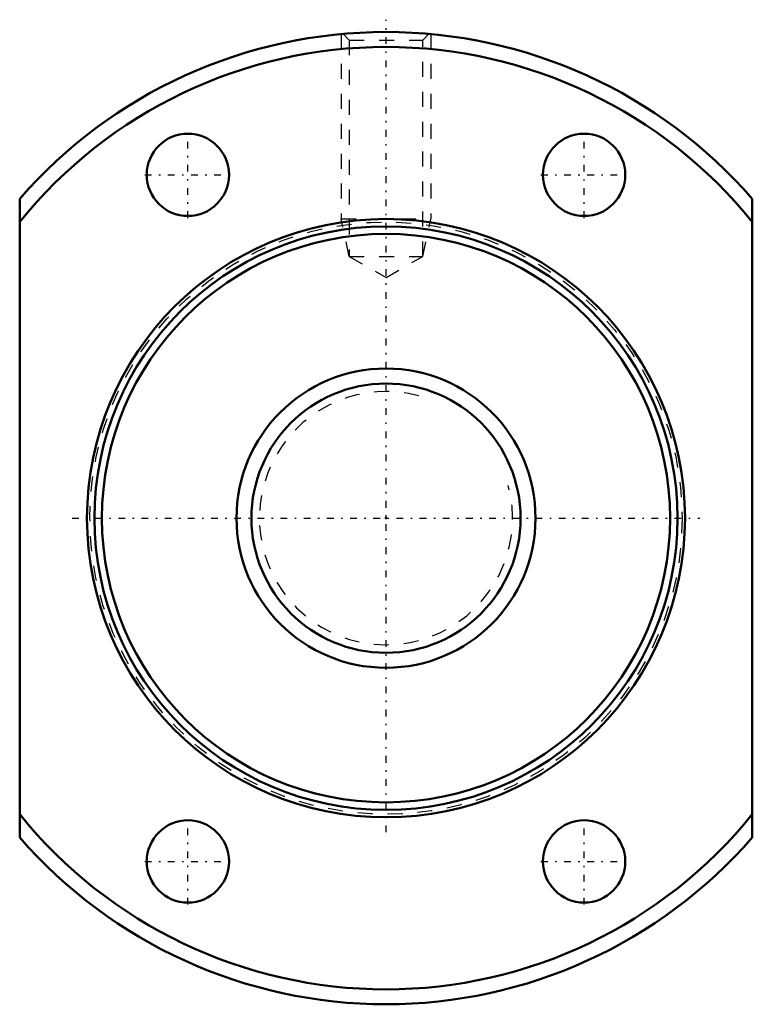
# Model space of a CAD drawing. Header units: millimetres. Extents: x -24.5 to 24.5, y -32.5 to 33.3.
import ezdxf

# ---------------------------------------------------------------- set-up
doc = ezdxf.new("R2010")
doc.units = ezdxf.units.MM
doc.linetypes.add('Center', pattern=[1.5, 0.45, -0.5, 0.05, -0.5])
doc.linetypes.add('Dashed', pattern=[2, 1, -1])
for name, color, linetype, lineweight in [('2d ConnectionPoints', 7, 'Continuous', 50), ('AM_0', 7, 'Continuous', 50), ('AM_5', 3, 'Continuous', 25), ('AM_7', 7, 'Center', 25), ('AM_9', 6, 'Dashed', 25)]:
    doc.layers.add(name, color=color, linetype=linetype, lineweight=lineweight)

# ---------------------------------------------------------------- blocks, each defined once
blk = doc.blocks.new('1_NRR000SBK_2010_5_6Nut_0_in_SBK2010_5_6RRG0_65LC0_0000__2')
at = {"layer": 'AM_0'}
for p, q in [((-24.5, -21.354), (-24.5, 21.354)), ((24.5, 21.354), (24.5, -21.354))]:
    blk.add_line(p, q, dxfattribs=at)
for centre, radius in [((-13.25, 22.95), 2.75), ((13.25, 22.95), 2.75), ((0, 0), 20), ((0, 0), 19.5), ((0, 0), 19), ((-13.25, -22.95), 2.75), ((13.25, -22.95), 2.75)]:
    blk.add_circle(centre, radius, dxfattribs=at)
for radius, start, end in [(32.5, 41.07535, 138.92465), (31.5, 38.94244, 141.05756), (31.5, 218.94244, 321.05756), (32.5, 221.07535, 318.92465)]:
    blk.add_arc((0, 0), radius, start, end, dxfattribs=at)
at = {"layer": 'AM_5', "linetype": 'Dashed'}
for p, q in [((-3, 32.361), (-3, 20)), ((3, 32.361), (3, 20)), ((-2.458, 17.5), (-3, 20)), ((-3, 20), (3, 20)), ((2.459, 17.5), (3, 20))]:
    blk.add_line(p, q, dxfattribs=at)
at = {"layer": 'AM_7'}
for p, q in [((0, -21), (0, 33.321)), ((-13.25, 20.062), (-13.25, 25.837)), ((13.25, 20.062), (13.25, 25.837)), ((-16.137, 22.95), (-10.363, 22.95)), ((10.363, 22.95), (16.137, 22.95)), ((-21, 0), (21, 0)), ((-13.25, -25.837), (-13.25, -20.062)), ((13.25, -25.837), (13.25, -20.062)), ((-16.137, -22.95), (-10.363, -22.95)), ((10.363, -22.95), (16.137, -22.95))]:
    blk.add_line(p, q, dxfattribs=at)
at = {"layer": 'AM_9'}
for p, q in [((-2.868, 32.368), (-2.458, 31.959)), ((2.459, 31.959), (2.869, 32.369)), ((-2.458, 31.959), (-2.458, 17.5)), ((-2.458, 31.959), (2.459, 31.959)), ((2.459, 17.5), (2.459, 31.959)), ((-2.458, 17.5), (2.459, 17.5)), ((-2.458, 17.5), (0, 16.081)), ((0, 16.081), (2.459, 17.5))]:
    blk.add_line(p, q, dxfattribs=at)
blk.add_circle((0, 0), 19.8, dxfattribs=at)
blk = doc.blocks.new('2_NRR000SBK_2010_5_60Shaft_0_in_SBK2010_5_6RRG0_65LC0_0000__2')
at = {"layer": 'AM_0'}
for radius in [10, 9]:
    blk.add_circle((0, 0), radius, dxfattribs=at)
at = {"layer": 'AM_5', "linetype": 'Dashed'}
blk.add_arc((0, 0), 8.466, 75, 15, dxfattribs=at)

msp = doc.modelspace()

# ---------------------------------------------------------------- linework, layer by layer
at = {"layer": '2d ConnectionPoints'}
msp.add_point((0, 0), dxfattribs=at)

# ---------------------------------------------------------------- block references
for name in ['1_NRR000SBK_2010_5_6Nut_0_in_SBK2010_5_6RRG0_65LC0_0000__2', '2_NRR000SBK_2010_5_60Shaft_0_in_SBK2010_5_6RRG0_65LC0_0000__2']:
    msp.add_blockref(name, (0, 0))

doc.saveas('drawing.dxf')
